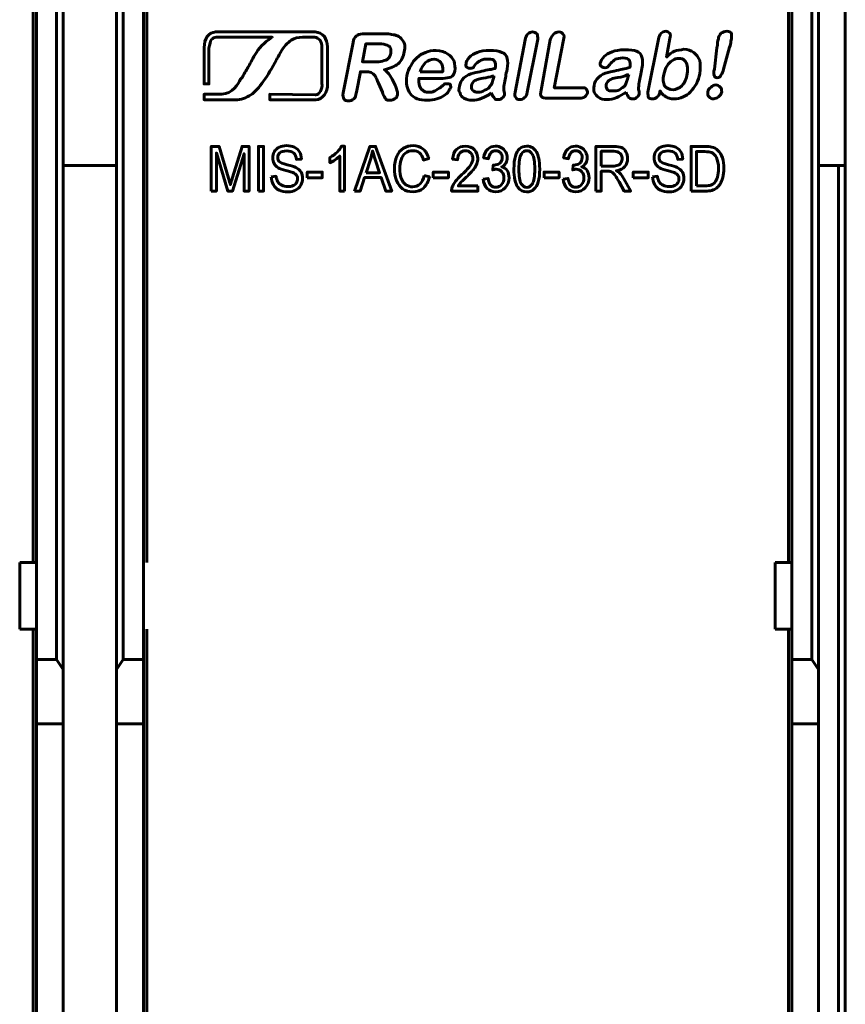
# Model space of a CAD drawing. Header units: millimetres. Extents: x -13 to 39, y -19 to 89.
# Tile 7 of 9: x 14 to 39, y 36 to 65. Entities that reach past the tile are written whole.
import ezdxf

# ---------------------------------------------------------------- set-up
doc = ezdxf.new("R2010")
doc.units = ezdxf.units.MM
doc.linetypes.add('K5LT_BASIC', pattern=[0])

msp = doc.modelspace()

# ---------------------------------------------------------------- linework, layer by layer
at = {"color": 150, "linetype": 'K5LT_BASIC', "lineweight": 60, "true_color": 0x0080ff}
for p, q in [((37.239, 49.238), (37.239, 71.638)), ((14.639, 49.238), (14.639, 67.263)), ((18.039, 49.238), (18.039, 67.263)), ((14.739, 49.238), (14.739, 66.558)), ((15.339, 66.558), (15.339, 46.338)), ((17.339, 46.338), (17.339, 66.558)), ((17.939, 66.558), (17.939, 49.238)), ((37.339, 49.238), (37.339, 66.558)), ((37.939, 66.558), (37.939, 46.338)), ((15.539, 66.302), (15.539, 46.03)), ((17.139, 46.03), (17.139, 66.302)), ((38.139, 46.03), (38.139, 66.302)), ((38.939, 61.118), (38.939, 66.238)), ((15.539, 61.118), (17.139, 61.118)), ((38.139, 61.118), (38.739, 61.118)), ((38.939, 61.118), (38.739, 61.118)), ((38.739, 61.118), (38.739, 8.557)), ((38.939, 61.118), (38.939, 8.557)), ((14.739, 49.238), (14.239, 49.238)), ((14.239, 47.238), (14.239, 49.238)), ((14.739, 49.238), (14.739, 47.238)), ((17.939, 49.238), (17.939, 47.238)), ((36.839, 47.238), (36.839, 49.238)), ((37.339, 49.238), (36.839, 49.238)), ((37.339, 47.238), (37.339, 49.238)), ((14.739, 47.238), (14.239, 47.238)), ((14.639, 22.438), (14.639, 47.238)), ((14.739, 46.338), (14.739, 47.238)), ((17.939, 47.238), (17.939, 46.338)), ((18.039, 22.438), (18.039, 47.238)), ((36.839, 47.238), (37.339, 47.238)), ((37.239, 22.438), (37.239, 47.238)), ((37.339, 46.338), (37.339, 47.238)), ((15.339, 46.338), (14.739, 46.338)), ((14.739, 46.338), (14.739, 44.413)), ((15.539, 46.03), (15.339, 46.338)), ((17.139, 46.03), (17.339, 46.338)), ((17.339, 46.338), (17.939, 46.338)), ((17.939, 46.338), (17.939, 44.413)), ((37.339, 46.338), (37.339, 44.413)), ((37.939, 46.338), (37.339, 46.338)), ((38.139, 46.03), (37.939, 46.338)), ((15.539, 44.413), (15.539, 46.03)), ((17.139, 44.413), (17.139, 46.03)), ((38.139, 44.413), (38.139, 46.03)), ((14.739, 44.413), (15.539, 44.413)), ((14.739, 44.413), (14.739, 25.262)), ((15.539, 25.262), (15.539, 44.413)), ((17.139, 25.262), (17.139, 44.413)), ((17.939, 44.413), (17.139, 44.413)), ((17.939, 44.413), (17.939, 25.262)), ((37.339, 44.413), (37.339, 25.262)), ((38.139, 44.413), (37.339, 44.413)), ((38.139, 25.262), (38.139, 44.413))]:
    msp.add_line(p, q, dxfattribs=at)
for points, knots in [([(33.69, 64.919), (33.69, 64.919), (33.59, 64.363), (33.59, 64.363), (33.67, 64.443), (33.75, 64.502), (33.829, 64.542), (33.908, 64.562), (34.009, 64.581), (34.107, 64.601), (34.227, 64.601), (34.326, 64.562), (34.405, 64.502), (34.485, 64.443), (34.545, 64.363), (34.584, 64.264), (34.604, 64.145), (34.604, 64.025), (34.584, 63.866), (34.564, 63.767), (34.525, 63.668), (34.485, 63.568), (34.426, 63.469), (34.366, 63.389), (34.306, 63.329), (34.247, 63.251), (34.167, 63.21), (34.087, 63.171), (33.988, 63.132), (33.908, 63.111), (33.809, 63.111), (33.769, 63.111), (33.709, 63.111), (33.67, 63.132), (33.61, 63.151), (33.571, 63.171), (33.551, 63.191), (33.512, 63.21), (33.491, 63.231), (33.471, 63.251), (33.452, 63.27), (33.432, 63.31), (33.392, 63.35), (33.392, 63.35), (33.392, 63.31), (33.392, 63.31), (33.372, 63.251), (33.352, 63.191), (33.313, 63.171), (33.273, 63.132), (33.214, 63.111), (33.173, 63.111), (33.114, 63.111), (33.074, 63.132), (33.054, 63.151), (33.035, 63.191), (33.035, 63.251), (33.035, 63.31), (33.035, 63.31), (33.352, 64.899), (33.352, 64.899), (33.352, 64.979), (33.392, 65.038), (33.432, 65.078), (33.471, 65.117), (33.512, 65.137), (33.571, 65.137), (33.61, 65.137), (33.65, 65.117), (33.69, 65.078), (33.709, 65.038), (33.709, 64.998), (33.69, 64.919)], [0, 0, 0, 0, 0.041667, 0.041667, 0.041667, 0.083333, 0.083333, 0.083333, 0.125, 0.125, 0.125, 0.166667, 0.166667, 0.166667, 0.208333, 0.208333, 0.208333, 0.25, 0.25, 0.25, 0.291667, 0.291667, 0.291667, 0.333333, 0.333333, 0.333333, 0.375, 0.375, 0.375, 0.416667, 0.416667, 0.416667, 0.458333, 0.458333, 0.458333, 0.5, 0.5, 0.5, 0.541667, 0.541667, 0.541667, 0.583333, 0.583333, 0.583333, 0.625, 0.625, 0.625, 0.666667, 0.666667, 0.666667, 0.708333, 0.708333, 0.708333, 0.75, 0.75, 0.75, 0.791667, 0.791667, 0.791667, 0.833333, 0.833333, 0.833333, 0.875, 0.875, 0.875, 0.916667, 0.916667, 0.916667, 0.958333, 0.958333, 0.958333, 1, 1, 1, 1]), ([(35.021, 64.005), (35.021, 64.005), (35.1, 64.64), (35.1, 64.64), (35.12, 64.76), (35.12, 64.86), (35.141, 64.899), (35.141, 64.979), (35.18, 65.038), (35.219, 65.078), (35.279, 65.117), (35.319, 65.137), (35.398, 65.137), (35.458, 65.137), (35.517, 65.117), (35.538, 65.058), (35.538, 65.018), (35.538, 64.938), (35.517, 64.839), (35.517, 64.78), (35.498, 64.72), (35.478, 64.661), (35.478, 64.661), (35.299, 64.005), (35.299, 64.005), (35.279, 63.925), (35.26, 63.866), (35.219, 63.826), (35.2, 63.767), (35.16, 63.747), (35.1, 63.747), (35.061, 63.747), (35.021, 63.767), (35.021, 63.806), (35.001, 63.847), (35.001, 63.925), (35.021, 64.005)], [0, 0, 0, 0, 0.083333, 0.083333, 0.083333, 0.166667, 0.166667, 0.166667, 0.25, 0.25, 0.25, 0.333333, 0.333333, 0.333333, 0.416667, 0.416667, 0.416667, 0.5, 0.5, 0.5, 0.583333, 0.583333, 0.583333, 0.666667, 0.666667, 0.666667, 0.75, 0.75, 0.75, 0.833333, 0.833333, 0.833333, 0.916667, 0.916667, 0.916667, 1, 1, 1, 1]), ([(21.792, 64.959), (21.039, 64.959), (20.12, 64.959), (20.12, 64.959), (20.066, 64.959), (20.011, 64.922), (19.975, 64.886), (19.939, 64.831), (19.921, 64.741), (19.902, 64.632), (19.902, 64.632), (19.902, 63.559), (19.902, 63.559), (19.757, 63.559), (19.757, 63.559), (19.757, 64.649), (19.757, 64.649), (19.757, 64.777), (19.793, 64.886), (19.848, 64.976), (19.902, 65.068), (19.994, 65.104), (20.103, 65.122), (20.103, 65.122), (20.12, 65.122), (20.12, 65.122), (22.755, 65.122), (22.755, 65.122), (23.082, 65.122), (23.082, 65.122), (23.191, 65.104), (23.282, 65.068), (23.354, 64.976), (23.409, 64.886), (23.446, 64.795), (23.446, 64.668), (23.446, 64.668), (23.446, 64.649), (23.446, 64.649), (23.446, 63.578), (23.446, 63.578), (23.463, 63.305), (23.3, 63.087), (23.1, 63.087), (23.1, 63.087), (23.082, 63.087), (23.082, 63.087), (21.719, 63.087), (21.719, 63.087), (21.719, 63.251), (21.719, 63.251), (23.082, 63.232), (23.082, 63.232), (23.1, 63.232), (23.1, 63.232), (23.209, 63.251), (23.3, 63.396), (23.282, 63.578), (23.282, 63.578), (23.282, 64.649), (23.282, 64.649), (23.282, 64.741), (23.264, 64.813), (23.228, 64.867), (23.173, 64.922), (23.119, 64.959), (23.064, 64.959), (23.064, 64.959), (23.082, 64.959), (23.082, 64.959), (22.755, 64.959), (22.755, 64.959), (22.735, 64.959), (22.7, 64.959)], [0.8299716, 0.8299716, 0.8299716, 0.8299716, 0.8518519, 0.8518519, 0.8518519, 0.8888889, 0.8888889, 0.8888889, 0.9259259, 0.9259259, 0.9259259, 0.962963, 0.962963, 1, 1, 1.037037, 1.037037, 1.037037, 1.0740741, 1.0740741, 1.0740741, 1.1111111, 1.1111111, 1.1111111, 1.1481481, 1.1481481, 1.1851852, 1.1851852, 1.2222222, 1.2222222, 1.2222222, 1.2592593, 1.2592593, 1.2592593, 1.2962963, 1.2962963, 1.2962963, 1.3333333, 1.3333333, 1.3703704, 1.3703704, 1.3703704, 1.4074074, 1.4074074, 1.4074074, 1.4444444, 1.4444444, 1.4814815, 1.4814815, 1.5185185, 1.5185185, 1.5555556, 1.5555556, 1.5925926, 1.5925926, 1.5925926, 1.6296296, 1.6296296, 1.6296296, 1.6666667, 1.6666667, 1.6666667, 1.7037037, 1.7037037, 1.7037037, 1.7407407, 1.7407407, 1.7407407, 1.7777778, 1.7777778, 1.8148148, 1.8148148, 1.817982, 1.817982, 1.817982, 1.817982]), ([(21.792, 64.959), (21.792, 64.959), (21.792, 64.959), (21.792, 64.959), (21.665, 64.886), (21.428, 64.686), (21.319, 64.504), (21.21, 64.322), (21.156, 64.213), (21.084, 64.087), (21.029, 63.995), (20.975, 63.905), (20.902, 63.76), (20.883, 63.741), (20.866, 63.723), (20.847, 63.705), (20.774, 63.559), (20.611, 63.269), (20.284, 63.251), (20.284, 63.251), (19.757, 63.251), (19.757, 63.251), (19.757, 63.087), (19.757, 63.087), (20.684, 63.087), (20.684, 63.087), (20.866, 63.087), (21.011, 63.142), (21.156, 63.232), (21.283, 63.324), (21.411, 63.469), (21.52, 63.632), (21.683, 63.85), (21.774, 64.014), (21.919, 64.286), (21.956, 64.341), (21.973, 64.395), (22.046, 64.504), (22.155, 64.686), (22.246, 64.795), (22.356, 64.867), (22.465, 64.94), (22.574, 64.959), (22.7, 64.959), (22.7, 64.959), (22.7, 64.959), (22.699, 64.959)], [0.9999909, 0.9999909, 0.9999909, 0.9999909, 1, 1, 1, 1.0666667, 1.0666667, 1.0666667, 1.1333333, 1.1333333, 1.1333333, 1.2, 1.2, 1.2, 1.2666667, 1.2666667, 1.2666667, 1.3333333, 1.3333333, 1.3333333, 1.4, 1.4, 1.4666667, 1.4666667, 1.5333333, 1.5333333, 1.5333333, 1.6, 1.6, 1.6, 1.6666667, 1.6666667, 1.6666667, 1.7333333, 1.7333333, 1.7333333, 1.8, 1.8, 1.8, 1.8666667, 1.8666667, 1.8666667, 1.9333333, 1.9333333, 1.9333333, 1.9344784, 1.9344784, 1.9344784, 1.9344784]), ([(24.572, 63.925), (24.572, 63.925), (24.433, 63.925), (24.433, 63.925), (24.314, 63.31), (24.314, 63.31), (24.293, 63.21), (24.274, 63.151), (24.234, 63.111), (24.174, 63.072), (24.135, 63.052), (24.016, 63.052), (23.956, 63.072), (23.936, 63.111), (23.917, 63.151), (23.896, 63.21), (23.917, 63.29), (23.917, 63.29), (24.215, 64.8), (24.215, 64.8), (24.234, 64.899), (24.254, 64.959), (24.314, 64.998), (24.353, 65.038), (24.413, 65.058), (24.492, 65.058), (24.492, 65.058), (25.148, 65.058), (25.148, 65.058), (25.247, 65.058), (25.306, 65.058), (25.366, 65.038), (25.446, 65.038), (25.485, 65.018), (25.545, 64.998), (25.604, 64.979), (25.645, 64.938), (25.684, 64.879), (25.725, 64.839), (25.744, 64.78), (25.764, 64.72), (25.764, 64.661), (25.764, 64.581), (25.744, 64.521), (25.725, 64.383), (25.664, 64.264), (25.565, 64.164), (25.466, 64.085), (25.327, 64.025), (25.148, 63.985), (25.207, 63.946), (25.267, 63.886), (25.327, 63.806), (25.366, 63.747), (25.406, 63.668), (25.446, 63.588), (25.485, 63.508), (25.505, 63.43), (25.526, 63.37), (25.545, 63.29), (25.545, 63.251), (25.545, 63.231), (25.526, 63.191), (25.526, 63.171), (25.505, 63.151), (25.485, 63.132), (25.446, 63.111), (25.425, 63.091), (25.386, 63.072), (25.347, 63.072), (25.306, 63.072), (25.267, 63.072), (25.228, 63.072), (25.207, 63.091), (25.187, 63.111), (25.168, 63.151), (25.148, 63.171), (25.128, 63.21), (25.108, 63.251), (25.088, 63.31), (25.088, 63.31), (24.969, 63.588), (24.969, 63.588), (24.93, 63.668), (24.909, 63.747), (24.87, 63.806), (24.83, 63.847), (24.79, 63.886), (24.751, 63.906), (24.71, 63.925), (24.651, 63.925), (24.572, 63.925)], [0, 0, 0, 0, 0.032258, 0.032258, 0.064516, 0.064516, 0.064516, 0.096774, 0.096774, 0.096774, 0.129032, 0.129032, 0.16129, 0.16129, 0.16129, 0.193548, 0.193548, 0.193548, 0.225806, 0.225806, 0.225806, 0.258065, 0.258065, 0.258065, 0.290323, 0.290323, 0.290323, 0.322581, 0.322581, 0.322581, 0.354839, 0.354839, 0.354839, 0.387097, 0.387097, 0.387097, 0.419355, 0.419355, 0.419355, 0.451613, 0.451613, 0.451613, 0.483871, 0.483871, 0.483871, 0.516129, 0.516129, 0.516129, 0.548387, 0.548387, 0.548387, 0.580645, 0.580645, 0.580645, 0.612903, 0.612903, 0.612903, 0.645161, 0.645161, 0.645161, 0.677419, 0.677419, 0.677419, 0.709677, 0.709677, 0.709677, 0.741935, 0.741935, 0.741935, 0.774194, 0.774194, 0.774194, 0.806452, 0.806452, 0.806452, 0.83871, 0.83871, 0.83871, 0.870968, 0.870968, 0.870968, 0.903226, 0.903226, 0.903226, 0.935484, 0.935484, 0.935484, 0.967742, 0.967742, 0.967742, 1, 1, 1, 1]), ([(29.062, 63.31), (29.062, 63.31), (29.359, 64.879), (29.359, 64.879), (29.38, 64.959), (29.399, 65.018), (29.439, 65.058), (29.479, 65.098), (29.538, 65.117), (29.578, 65.117), (29.637, 65.117), (29.678, 65.098), (29.717, 65.058), (29.737, 65.018), (29.737, 64.959), (29.737, 64.899), (29.737, 64.899), (29.419, 63.31), (29.419, 63.31), (29.419, 63.231), (29.38, 63.171), (29.339, 63.151), (29.3, 63.111), (29.261, 63.091), (29.141, 63.091), (29.101, 63.111), (29.082, 63.151), (29.041, 63.191), (29.041, 63.231), (29.062, 63.31)], [0, 0, 0, 0, 0.1, 0.1, 0.1, 0.2, 0.2, 0.2, 0.3, 0.3, 0.3, 0.4, 0.4, 0.4, 0.5, 0.5, 0.5, 0.6, 0.6, 0.6, 0.7, 0.7, 0.7, 0.8, 0.8, 0.9, 0.9, 0.9, 1, 1, 1, 1]), ([(30.512, 64.879), (30.512, 64.879), (30.233, 63.449), (30.233, 63.449), (31.048, 63.449), (31.048, 63.449), (31.108, 63.449), (31.167, 63.449), (31.188, 63.409), (31.207, 63.37), (31.227, 63.329), (31.227, 63.29), (31.207, 63.251), (31.188, 63.21), (31.147, 63.171), (31.108, 63.151), (31.048, 63.132), (30.989, 63.132), (30.989, 63.132), (30.035, 63.132), (30.035, 63.132), (29.935, 63.132), (29.876, 63.151), (29.856, 63.171), (29.816, 63.21), (29.816, 63.29), (29.836, 63.37), (29.836, 63.37), (30.114, 64.879), (30.114, 64.879), (30.134, 64.959), (30.173, 65.018), (30.214, 65.058), (30.253, 65.098), (30.313, 65.117), (30.432, 65.117), (30.471, 65.098), (30.492, 65.058), (30.531, 65.018), (30.531, 64.959), (30.512, 64.879)], [0, 0, 0, 0, 0.071429, 0.071429, 0.142857, 0.142857, 0.142857, 0.214286, 0.214286, 0.214286, 0.285714, 0.285714, 0.285714, 0.357143, 0.357143, 0.357143, 0.428571, 0.428571, 0.428571, 0.5, 0.5, 0.5, 0.571429, 0.571429, 0.571429, 0.642857, 0.642857, 0.642857, 0.714286, 0.714286, 0.714286, 0.785714, 0.785714, 0.785714, 0.857143, 0.857143, 0.928571, 0.928571, 0.928571, 1, 1, 1, 1]), ([(24.969, 64.76), (24.969, 64.76), (24.591, 64.76), (24.591, 64.76), (24.492, 64.223), (24.492, 64.223), (24.85, 64.223), (24.85, 64.223), (24.949, 64.223), (25.029, 64.223), (25.088, 64.244), (25.168, 64.264), (25.228, 64.283), (25.267, 64.323), (25.306, 64.363), (25.327, 64.422), (25.347, 64.482), (25.347, 64.542), (25.347, 64.601), (25.327, 64.64), (25.306, 64.681), (25.287, 64.7), (25.228, 64.72), (25.187, 64.741), (25.108, 64.76), (24.969, 64.76)], [0, 0, 0, 0, 0.111111, 0.111111, 0.222222, 0.222222, 0.333333, 0.333333, 0.333333, 0.444444, 0.444444, 0.444444, 0.555556, 0.555556, 0.555556, 0.666667, 0.666667, 0.666667, 0.777778, 0.777778, 0.777778, 0.888889, 0.888889, 0.888889, 1, 1, 1, 1]), ([(26.896, 63.728), (26.896, 63.728), (26.181, 63.728), (26.181, 63.728), (26.181, 63.648), (26.181, 63.568), (26.201, 63.508), (26.22, 63.449), (26.241, 63.389), (26.3, 63.37), (26.34, 63.329), (26.399, 63.31), (26.518, 63.31), (26.559, 63.31), (26.598, 63.329), (26.618, 63.329), (26.658, 63.35), (26.697, 63.37), (26.738, 63.409), (26.777, 63.43), (26.816, 63.449), (26.837, 63.469), (26.896, 63.508), (26.935, 63.549), (26.956, 63.568), (26.995, 63.568), (27.036, 63.568), (27.055, 63.568), (27.095, 63.568), (27.114, 63.549), (27.134, 63.529), (27.134, 63.489), (27.134, 63.449), (27.114, 63.43), (27.095, 63.389), (27.075, 63.35), (27.036, 63.29), (26.995, 63.251), (26.935, 63.21), (26.876, 63.171), (26.797, 63.132), (26.717, 63.111), (26.618, 63.091), (26.539, 63.072), (26.44, 63.072), (26.201, 63.072), (26.023, 63.132), (25.922, 63.27), (25.824, 63.409), (25.784, 63.588), (25.824, 63.806), (25.844, 63.925), (25.883, 64.025), (25.943, 64.104), (25.982, 64.204), (26.042, 64.283), (26.121, 64.342), (26.201, 64.422), (26.28, 64.462), (26.38, 64.502), (26.479, 64.542), (26.578, 64.562), (26.697, 64.562), (26.837, 64.562), (26.956, 64.521), (27.036, 64.462), (27.134, 64.402), (27.194, 64.323), (27.233, 64.244), (27.254, 64.145), (27.274, 64.045), (27.233, 63.847), (27.194, 63.787), (27.075, 63.747), (26.995, 63.728), (26.896, 63.728)], [0, 0, 0, 0, 0.038462, 0.038462, 0.038462, 0.076923, 0.076923, 0.076923, 0.115385, 0.115385, 0.115385, 0.153846, 0.153846, 0.192308, 0.192308, 0.192308, 0.230769, 0.230769, 0.230769, 0.269231, 0.269231, 0.269231, 0.307692, 0.307692, 0.307692, 0.346154, 0.346154, 0.346154, 0.384615, 0.384615, 0.384615, 0.423077, 0.423077, 0.423077, 0.461538, 0.461538, 0.461538, 0.5, 0.5, 0.5, 0.538462, 0.538462, 0.538462, 0.576923, 0.576923, 0.576923, 0.615385, 0.615385, 0.615385, 0.653846, 0.653846, 0.653846, 0.692308, 0.692308, 0.692308, 0.730769, 0.730769, 0.730769, 0.769231, 0.769231, 0.769231, 0.807692, 0.807692, 0.807692, 0.846154, 0.846154, 0.846154, 0.884615, 0.884615, 0.884615, 0.923077, 0.923077, 0.961538, 0.961538, 1, 1, 1, 1]), ([(28.346, 63.29), (28.246, 63.21), (28.147, 63.171), (28.068, 63.132), (27.969, 63.091), (27.87, 63.072), (27.77, 63.072), (27.691, 63.072), (27.611, 63.091), (27.531, 63.132), (27.472, 63.171), (27.432, 63.21), (27.412, 63.29), (27.373, 63.35), (27.373, 63.409), (27.393, 63.489), (27.412, 63.588), (27.453, 63.668), (27.531, 63.747), (27.611, 63.806), (27.71, 63.866), (27.81, 63.886), (27.85, 63.886), (27.909, 63.906), (28.008, 63.925), (28.088, 63.946), (28.168, 63.966), (28.246, 63.985), (28.306, 63.985), (28.386, 64.005), (28.466, 64.025), (28.485, 64.124), (28.485, 64.204), (28.445, 64.244), (28.425, 64.283), (28.366, 64.303), (28.246, 64.303), (28.168, 64.303), (28.088, 64.303), (28.028, 64.264), (27.989, 64.244), (27.929, 64.204), (27.889, 64.164), (27.85, 64.104), (27.81, 64.065), (27.81, 64.045), (27.79, 64.045), (27.751, 64.025), (27.71, 64.025), (27.671, 64.025), (27.631, 64.045), (27.611, 64.065), (27.591, 64.085), (27.572, 64.124), (27.591, 64.164), (27.591, 64.223), (27.631, 64.283), (27.691, 64.363), (27.751, 64.422), (27.829, 64.462), (27.929, 64.502), (28.028, 64.542), (28.147, 64.562), (28.306, 64.562), (28.466, 64.562), (28.585, 64.542), (28.665, 64.502), (28.743, 64.482), (28.803, 64.422), (28.823, 64.323), (28.843, 64.244), (28.843, 64.145), (28.823, 64.005), (28.803, 63.925), (28.784, 63.847), (28.784, 63.787), (28.764, 63.728), (28.764, 63.668), (28.743, 63.588), (28.724, 63.529), (28.724, 63.449), (28.724, 63.37), (28.743, 63.31), (28.743, 63.251), (28.743, 63.231), (28.724, 63.191), (28.704, 63.151), (28.665, 63.132), (28.624, 63.091), (28.585, 63.091), (28.544, 63.091), (28.505, 63.091), (28.466, 63.091), (28.445, 63.132), (28.406, 63.171), (28.386, 63.21), (28.346, 63.29)], [0, 0, 0, 0, 0.03125, 0.03125, 0.03125, 0.0625, 0.0625, 0.0625, 0.09375, 0.09375, 0.09375, 0.125, 0.125, 0.125, 0.15625, 0.15625, 0.15625, 0.1875, 0.1875, 0.1875, 0.21875, 0.21875, 0.21875, 0.25, 0.25, 0.25, 0.28125, 0.28125, 0.28125, 0.3125, 0.3125, 0.3125, 0.34375, 0.34375, 0.34375, 0.375, 0.375, 0.375, 0.40625, 0.40625, 0.40625, 0.4375, 0.4375, 0.4375, 0.46875, 0.46875, 0.46875, 0.5, 0.5, 0.5, 0.53125, 0.53125, 0.53125, 0.5625, 0.5625, 0.5625, 0.59375, 0.59375, 0.59375, 0.625, 0.625, 0.625, 0.65625, 0.65625, 0.65625, 0.6875, 0.6875, 0.6875, 0.71875, 0.71875, 0.71875, 0.75, 0.75, 0.75, 0.78125, 0.78125, 0.78125, 0.8125, 0.8125, 0.8125, 0.84375, 0.84375, 0.84375, 0.875, 0.875, 0.875, 0.90625, 0.90625, 0.90625, 0.9375, 0.9375, 0.9375, 0.96875, 0.96875, 0.96875, 1, 1, 1, 1]), ([(32.379, 63.31), (32.279, 63.251), (32.18, 63.191), (32.101, 63.151), (32.002, 63.111), (31.903, 63.091), (31.803, 63.091), (31.704, 63.091), (31.624, 63.111), (31.564, 63.151), (31.505, 63.191), (31.465, 63.251), (31.426, 63.31), (31.406, 63.37), (31.406, 63.43), (31.426, 63.508), (31.426, 63.608), (31.486, 63.687), (31.564, 63.767), (31.644, 63.826), (31.724, 63.886), (31.843, 63.906), (31.882, 63.906), (31.942, 63.925), (32.022, 63.946), (32.121, 63.966), (32.201, 63.985), (32.279, 64.005), (32.339, 64.005), (32.419, 64.025), (32.499, 64.065), (32.518, 64.145), (32.499, 64.223), (32.478, 64.264), (32.458, 64.303), (32.398, 64.342), (32.279, 64.342), (32.18, 64.323), (32.121, 64.323), (32.061, 64.303), (32.022, 64.264), (31.962, 64.223), (31.922, 64.184), (31.882, 64.124), (31.843, 64.085), (31.823, 64.065), (31.823, 64.065), (31.784, 64.045), (31.743, 64.045), (31.704, 64.045), (31.664, 64.065), (31.644, 64.085), (31.605, 64.104), (31.605, 64.145), (31.605, 64.184), (31.624, 64.244), (31.664, 64.323), (31.724, 64.383), (31.784, 64.443), (31.862, 64.482), (31.962, 64.521), (32.061, 64.562), (32.18, 64.581), (32.339, 64.581), (32.499, 64.581), (32.618, 64.562), (32.696, 64.542), (32.776, 64.502), (32.836, 64.443), (32.856, 64.363), (32.875, 64.264), (32.875, 64.164), (32.856, 64.025), (32.836, 63.946), (32.816, 63.866), (32.816, 63.806), (32.797, 63.747), (32.776, 63.687), (32.776, 63.608), (32.756, 63.549), (32.756, 63.469), (32.756, 63.389), (32.776, 63.329), (32.776, 63.27), (32.776, 63.251), (32.756, 63.21), (32.737, 63.191), (32.696, 63.151), (32.657, 63.111), (32.618, 63.111), (32.558, 63.111), (32.538, 63.111), (32.499, 63.132), (32.458, 63.151), (32.439, 63.191), (32.398, 63.251), (32.379, 63.31)], [0, 0, 0, 0, 0.03125, 0.03125, 0.03125, 0.0625, 0.0625, 0.0625, 0.09375, 0.09375, 0.09375, 0.125, 0.125, 0.125, 0.15625, 0.15625, 0.15625, 0.1875, 0.1875, 0.1875, 0.21875, 0.21875, 0.21875, 0.25, 0.25, 0.25, 0.28125, 0.28125, 0.28125, 0.3125, 0.3125, 0.3125, 0.34375, 0.34375, 0.34375, 0.375, 0.375, 0.375, 0.40625, 0.40625, 0.40625, 0.4375, 0.4375, 0.4375, 0.46875, 0.46875, 0.46875, 0.5, 0.5, 0.5, 0.53125, 0.53125, 0.53125, 0.5625, 0.5625, 0.5625, 0.59375, 0.59375, 0.59375, 0.625, 0.625, 0.625, 0.65625, 0.65625, 0.65625, 0.6875, 0.6875, 0.6875, 0.71875, 0.71875, 0.71875, 0.75, 0.75, 0.75, 0.78125, 0.78125, 0.78125, 0.8125, 0.8125, 0.8125, 0.84375, 0.84375, 0.84375, 0.875, 0.875, 0.875, 0.90625, 0.90625, 0.90625, 0.9375, 0.9375, 0.9375, 0.96875, 0.96875, 0.96875, 1, 1, 1, 1]), ([(26.22, 63.925), (26.22, 63.925), (26.896, 63.925), (26.896, 63.925), (26.896, 64.065), (26.896, 64.145), (26.837, 64.204), (26.797, 64.264), (26.717, 64.303), (26.637, 64.303), (26.539, 64.303), (26.459, 64.264), (26.38, 64.204), (26.32, 64.145), (26.261, 64.045), (26.22, 63.925)], [0, 0, 0, 0, 0.2, 0.2, 0.2, 0.4, 0.4, 0.4, 0.6, 0.6, 0.6, 0.8, 0.8, 0.8, 1, 1, 1, 1]), ([(33.512, 63.847), (33.471, 63.707), (33.491, 63.588), (33.531, 63.508), (33.59, 63.43), (33.67, 63.389), (33.789, 63.389), (33.869, 63.389), (33.968, 63.43), (34.048, 63.508), (34.128, 63.588), (34.187, 63.707), (34.206, 63.866), (34.227, 63.946), (34.227, 64.045), (34.206, 64.104), (34.206, 64.184), (34.167, 64.223), (34.128, 64.264), (34.087, 64.303), (34.028, 64.323), (33.968, 64.323), (33.888, 64.323), (33.829, 64.303), (33.769, 64.264), (33.69, 64.223), (33.65, 64.164), (33.61, 64.104), (33.551, 64.025), (33.531, 63.946), (33.512, 63.847)], [0, 0, 0, 0, 0.1, 0.1, 0.1, 0.2, 0.2, 0.2, 0.3, 0.3, 0.3, 0.4, 0.4, 0.4, 0.5, 0.5, 0.5, 0.6, 0.6, 0.6, 0.7, 0.7, 0.7, 0.8, 0.8, 0.8, 0.9, 0.9, 0.9, 1, 1, 1, 1]), ([(28.425, 63.806), (28.366, 63.787), (28.287, 63.767), (28.187, 63.747), (28.068, 63.728), (28.008, 63.707), (27.969, 63.707), (27.909, 63.687), (27.87, 63.668), (27.829, 63.648), (27.79, 63.608), (27.77, 63.568), (27.751, 63.508), (27.751, 63.469), (27.751, 63.409), (27.79, 63.37), (27.829, 63.329), (27.889, 63.31), (27.948, 63.31), (28.028, 63.31), (28.088, 63.329), (28.147, 63.37), (28.227, 63.389), (28.287, 63.449), (28.306, 63.489), (28.366, 63.549), (28.386, 63.627), (28.425, 63.767), (28.425, 63.767), (28.425, 63.806), (28.425, 63.806)], [0, 0, 0, 0, 0.1, 0.1, 0.1, 0.2, 0.2, 0.2, 0.3, 0.3, 0.3, 0.4, 0.4, 0.4, 0.5, 0.5, 0.5, 0.6, 0.6, 0.6, 0.7, 0.7, 0.7, 0.8, 0.8, 0.8, 0.9, 0.9, 0.9, 1, 1, 1, 1]), ([(32.458, 63.847), (32.398, 63.826), (32.32, 63.787), (32.22, 63.767), (32.101, 63.747), (32.022, 63.728), (31.981, 63.728), (31.942, 63.707), (31.903, 63.687), (31.862, 63.668), (31.823, 63.627), (31.803, 63.588), (31.784, 63.529), (31.784, 63.489), (31.784, 63.43), (31.823, 63.389), (31.862, 63.35), (31.903, 63.35), (31.981, 63.35), (32.041, 63.35), (32.121, 63.35), (32.18, 63.389), (32.26, 63.43), (32.3, 63.469), (32.339, 63.508), (32.379, 63.568), (32.419, 63.668), (32.439, 63.787), (32.439, 63.787), (32.458, 63.847), (32.458, 63.847)], [0, 0, 0, 0, 0.1, 0.1, 0.1, 0.2, 0.2, 0.2, 0.3, 0.3, 0.3, 0.4, 0.4, 0.4, 0.5, 0.5, 0.5, 0.6, 0.6, 0.6, 0.7, 0.7, 0.7, 0.8, 0.8, 0.8, 0.9, 0.9, 0.9, 1, 1, 1, 1]), ([(35.001, 63.111), (34.942, 63.111), (34.902, 63.132), (34.862, 63.171), (34.822, 63.21), (34.822, 63.251), (34.822, 63.329), (34.843, 63.37), (34.862, 63.43), (34.921, 63.469), (34.962, 63.508), (35.001, 63.529), (35.12, 63.529), (35.16, 63.508), (35.2, 63.469), (35.24, 63.43), (35.24, 63.37), (35.24, 63.329), (35.219, 63.251), (35.2, 63.21), (35.141, 63.171), (35.1, 63.132), (35.041, 63.132), (35.001, 63.111)], [0, 0, 0, 0, 0.125, 0.125, 0.125, 0.25, 0.25, 0.25, 0.375, 0.375, 0.375, 0.5, 0.5, 0.625, 0.625, 0.625, 0.75, 0.75, 0.75, 0.875, 0.875, 0.875, 1, 1, 1, 1]), ([(19.971, 60.353), (19.971, 60.353), (19.971, 61.692), (19.971, 61.692), (20.206, 61.692), (20.206, 61.692), (20.486, 60.744), (20.486, 60.744), (20.512, 60.656), (20.531, 60.59), (20.543, 60.546), (20.556, 60.595), (20.578, 60.667), (20.606, 60.761), (20.606, 60.761), (20.892, 61.692), (20.892, 61.692), (21.102, 61.692), (21.102, 61.692), (21.102, 60.353), (21.102, 60.353), (20.951, 60.353), (20.951, 60.353), (20.951, 61.473), (20.951, 61.473), (20.605, 60.353), (20.605, 60.353), (20.464, 60.353), (20.464, 60.353), (20.122, 61.494), (20.122, 61.494), (20.122, 60.353), (20.122, 60.353), (19.971, 60.353), (19.971, 60.353)], [0, 0, 0, 0, 0.066667, 0.066667, 0.133333, 0.133333, 0.2, 0.2, 0.2, 0.266667, 0.266667, 0.266667, 0.333333, 0.333333, 0.333333, 0.4, 0.4, 0.466667, 0.466667, 0.533333, 0.533333, 0.6, 0.6, 0.666667, 0.666667, 0.733333, 0.733333, 0.8, 0.8, 0.866667, 0.866667, 0.933333, 0.933333, 1, 1, 1, 1]), ([(21.38, 60.353), (21.38, 60.353), (21.38, 61.692), (21.38, 61.692), (21.537, 61.692), (21.537, 61.692), (21.537, 60.353), (21.537, 60.353), (21.38, 60.353), (21.38, 60.353)], [0, 0, 0, 0, 0.25, 0.25, 0.5, 0.5, 0.75, 0.75, 1, 1, 1, 1]), ([(21.762, 60.783), (21.762, 60.783), (21.909, 60.798), (21.909, 60.798), (21.916, 60.731), (21.933, 60.676), (21.958, 60.633), (21.984, 60.59), (22.024, 60.555), (22.077, 60.528), (22.131, 60.501), (22.192, 60.488), (22.259, 60.488), (22.319, 60.488), (22.372, 60.498), (22.418, 60.518), (22.463, 60.538), (22.497, 60.566), (22.52, 60.601), (22.542, 60.637), (22.553, 60.675), (22.553, 60.716), (22.553, 60.758), (22.543, 60.794), (22.521, 60.826), (22.5, 60.857), (22.464, 60.883), (22.414, 60.905), (22.383, 60.918), (22.312, 60.94), (22.094, 60.999), (22.018, 61.027), (21.975, 61.053), (21.918, 61.087), (21.876, 61.129), (21.848, 61.178), (21.821, 61.228), (21.807, 61.284), (21.807, 61.345), (21.807, 61.413), (21.824, 61.476), (21.858, 61.535), (21.892, 61.594), (21.941, 61.638), (22.007, 61.669), (22.072, 61.699), (22.144, 61.714), (22.224, 61.714), (22.312, 61.714), (22.389, 61.699), (22.456, 61.667), (22.523, 61.635), (22.575, 61.588), (22.611, 61.525), (22.647, 61.463), (22.667, 61.393), (22.669, 61.314), (22.669, 61.314), (22.519, 61.301), (22.519, 61.301), (22.511, 61.386), (22.483, 61.45), (22.437, 61.493), (22.39, 61.536), (22.321, 61.557), (22.23, 61.557), (22.135, 61.557), (22.066, 61.538), (22.023, 61.499), (21.979, 61.459), (21.957, 61.412), (21.957, 61.356), (21.957, 61.308), (21.973, 61.269), (22.004, 61.238), (22.034, 61.207), (22.113, 61.175), (22.24, 61.142), (22.367, 61.11), (22.455, 61.081), (22.502, 61.057), (22.571, 61.021), (22.622, 60.976), (22.655, 60.921), (22.688, 60.866), (22.704, 60.803), (22.704, 60.731), (22.704, 60.66), (22.686, 60.593), (22.65, 60.53), (22.614, 60.467), (22.562, 60.418), (22.427, 60.348), (22.351, 60.331), (22.266, 60.331), (22.159, 60.331), (22.07, 60.349), (21.997, 60.384), (21.925, 60.419), (21.868, 60.472), (21.827, 60.543), (21.786, 60.614), (21.764, 60.694), (21.762, 60.783)], [0, 0, 0, 0, 0.028571, 0.028571, 0.028571, 0.057143, 0.057143, 0.057143, 0.085714, 0.085714, 0.085714, 0.114286, 0.114286, 0.114286, 0.142857, 0.142857, 0.142857, 0.171429, 0.171429, 0.171429, 0.2, 0.2, 0.2, 0.228571, 0.228571, 0.228571, 0.257143, 0.257143, 0.257143, 0.285714, 0.285714, 0.314286, 0.314286, 0.314286, 0.342857, 0.342857, 0.342857, 0.371429, 0.371429, 0.371429, 0.4, 0.4, 0.4, 0.428571, 0.428571, 0.428571, 0.457143, 0.457143, 0.457143, 0.485714, 0.485714, 0.485714, 0.514286, 0.514286, 0.514286, 0.542857, 0.542857, 0.542857, 0.571429, 0.571429, 0.571429, 0.6, 0.6, 0.6, 0.628571, 0.628571, 0.628571, 0.657143, 0.657143, 0.657143, 0.685714, 0.685714, 0.685714, 0.714286, 0.714286, 0.714286, 0.742857, 0.742857, 0.742857, 0.771429, 0.771429, 0.771429, 0.8, 0.8, 0.8, 0.828571, 0.828571, 0.828571, 0.857143, 0.857143, 0.857143, 0.885714, 0.885714, 0.914286, 0.914286, 0.914286, 0.942857, 0.942857, 0.942857, 0.971429, 0.971429, 0.971429, 1, 1, 1, 1]), ([(23.957, 60.353), (23.957, 60.353), (23.812, 60.353), (23.812, 60.353), (23.812, 61.401), (23.812, 61.401), (23.777, 61.363), (23.731, 61.325), (23.674, 61.288), (23.617, 61.25), (23.566, 61.222), (23.52, 61.203), (23.52, 61.203), (23.52, 61.362), (23.52, 61.362), (23.602, 61.405), (23.673, 61.457), (23.734, 61.519), (23.795, 61.58), (23.838, 61.64), (23.864, 61.698), (23.864, 61.698), (23.957, 61.698), (23.957, 61.698), (23.957, 60.353), (23.957, 60.353)], [0, 0, 0, 0, 0.111111, 0.111111, 0.222222, 0.222222, 0.222222, 0.333333, 0.333333, 0.333333, 0.444444, 0.444444, 0.444444, 0.555556, 0.555556, 0.555556, 0.666667, 0.666667, 0.666667, 0.777778, 0.777778, 0.777778, 0.888889, 0.888889, 1, 1, 1, 1]), ([(24.26, 60.353), (24.26, 60.353), (24.715, 61.692), (24.715, 61.692), (24.887, 61.692), (24.887, 61.692), (25.37, 60.353), (25.37, 60.353), (25.191, 60.353), (25.191, 60.353), (25.054, 60.759), (25.054, 60.759), (24.555, 60.759), (24.555, 60.759), (24.426, 60.353), (24.426, 60.353), (24.26, 60.353), (24.26, 60.353)], [0, 0, 0, 0, 0.125, 0.125, 0.25, 0.25, 0.375, 0.375, 0.5, 0.5, 0.625, 0.625, 0.75, 0.75, 0.875, 0.875, 1, 1, 1, 1]), ([(26.338, 60.823), (26.338, 60.823), (26.496, 60.778), (26.496, 60.778), (26.463, 60.633), (26.404, 60.522), (26.319, 60.446), (26.233, 60.369), (26.129, 60.331), (26.006, 60.331), (25.878, 60.331), (25.774, 60.36), (25.694, 60.419), (25.614, 60.478), (25.554, 60.563), (25.512, 60.674), (25.47, 60.786), (25.449, 60.905), (25.449, 61.033), (25.449, 61.172), (25.473, 61.293), (25.52, 61.397), (25.567, 61.501), (25.634, 61.58), (25.808, 61.688), (25.904, 61.714), (26.008, 61.714), (26.127, 61.714), (26.226, 61.681), (26.307, 61.612), (26.388, 61.544), (26.444, 61.448), (26.476, 61.325), (26.476, 61.325), (26.322, 61.284), (26.322, 61.284), (26.295, 61.381), (26.255, 61.452), (26.202, 61.496), (26.15, 61.541), (26.085, 61.563), (26.005, 61.563), (25.915, 61.563), (25.838, 61.538), (25.777, 61.489), (25.716, 61.44), (25.673, 61.374), (25.649, 61.291), (25.624, 61.207), (25.612, 61.122), (25.612, 61.034), (25.612, 60.92), (25.626, 60.82), (25.655, 60.736), (25.685, 60.651), (25.73, 60.587), (25.792, 60.545), (25.854, 60.503), (25.921, 60.482), (25.993, 60.482), (26.08, 60.482), (26.154, 60.511), (26.215, 60.568), (26.276, 60.625), (26.317, 60.71), (26.338, 60.823)], [0, 0, 0, 0, 0.045455, 0.045455, 0.045455, 0.090909, 0.090909, 0.090909, 0.136364, 0.136364, 0.136364, 0.181818, 0.181818, 0.181818, 0.227273, 0.227273, 0.227273, 0.272727, 0.272727, 0.272727, 0.318182, 0.318182, 0.318182, 0.363636, 0.363636, 0.409091, 0.409091, 0.409091, 0.454545, 0.454545, 0.454545, 0.5, 0.5, 0.5, 0.545455, 0.545455, 0.545455, 0.590909, 0.590909, 0.590909, 0.636364, 0.636364, 0.636364, 0.681818, 0.681818, 0.681818, 0.727273, 0.727273, 0.727273, 0.772727, 0.772727, 0.772727, 0.818182, 0.818182, 0.818182, 0.863636, 0.863636, 0.863636, 0.909091, 0.909091, 0.909091, 0.954545, 0.954545, 0.954545, 1, 1, 1, 1]), ([(27.946, 60.51), (27.946, 60.51), (27.946, 60.353), (27.946, 60.353), (27.161, 60.353), (27.161, 60.353), (27.16, 60.393), (27.166, 60.431), (27.179, 60.468), (27.199, 60.528), (27.231, 60.587), (27.275, 60.646), (27.32, 60.704), (27.383, 60.771), (27.466, 60.848), (27.594, 60.967), (27.681, 61.061), (27.727, 61.131), (27.773, 61.201), (27.796, 61.267), (27.796, 61.329), (27.796, 61.394), (27.775, 61.449), (27.733, 61.494), (27.692, 61.539), (27.638, 61.561), (27.571, 61.561), (27.501, 61.561), (27.445, 61.537), (27.403, 61.49), (27.36, 61.443), (27.339, 61.378), (27.339, 61.294), (27.339, 61.294), (27.19, 61.311), (27.19, 61.311), (27.2, 61.437), (27.238, 61.533), (27.305, 61.599), (27.372, 61.665), (27.462, 61.698), (27.575, 61.698), (27.688, 61.698), (27.779, 61.662), (27.845, 61.591), (27.911, 61.519), (27.945, 61.431), (27.945, 61.326), (27.945, 61.272), (27.935, 61.219), (27.915, 61.168), (27.896, 61.116), (27.864, 61.061), (27.819, 61.004), (27.773, 60.947), (27.699, 60.868), (27.594, 60.768), (27.507, 60.685), (27.451, 60.629), (27.426, 60.6), (27.401, 60.57), (27.38, 60.54), (27.364, 60.51), (27.364, 60.51), (27.946, 60.51), (27.946, 60.51)], [0, 0, 0, 0, 0.045455, 0.045455, 0.090909, 0.090909, 0.090909, 0.136364, 0.136364, 0.136364, 0.181818, 0.181818, 0.181818, 0.227273, 0.227273, 0.227273, 0.272727, 0.272727, 0.272727, 0.318182, 0.318182, 0.318182, 0.363636, 0.363636, 0.363636, 0.409091, 0.409091, 0.409091, 0.454545, 0.454545, 0.454545, 0.5, 0.5, 0.5, 0.545455, 0.545455, 0.545455, 0.590909, 0.590909, 0.590909, 0.636364, 0.636364, 0.636364, 0.681818, 0.681818, 0.681818, 0.727273, 0.727273, 0.727273, 0.772727, 0.772727, 0.772727, 0.818182, 0.818182, 0.818182, 0.863636, 0.863636, 0.863636, 0.909091, 0.909091, 0.909091, 0.954545, 0.954545, 0.954545, 1, 1, 1, 1]), ([(28.104, 60.709), (28.104, 60.709), (28.25, 60.731), (28.25, 60.731), (28.266, 60.638), (28.294, 60.57), (28.334, 60.529), (28.374, 60.488), (28.424, 60.467), (28.482, 60.467), (28.551, 60.467), (28.609, 60.494), (28.656, 60.548), (28.703, 60.601), (28.726, 60.668), (28.726, 60.747), (28.726, 60.822), (28.704, 60.885), (28.661, 60.934), (28.617, 60.983), (28.562, 61.007), (28.494, 61.007), (28.466, 61.007), (28.432, 61.001), (28.391, 60.989), (28.391, 60.989), (28.407, 61.133), (28.407, 61.133), (28.417, 61.132), (28.425, 61.131), (28.431, 61.131), (28.493, 61.131), (28.549, 61.15), (28.599, 61.186), (28.648, 61.222), (28.673, 61.279), (28.673, 61.354), (28.673, 61.414), (28.655, 61.464), (28.619, 61.504), (28.583, 61.543), (28.536, 61.563), (28.479, 61.563), (28.422, 61.563), (28.375, 61.543), (28.337, 61.502), (28.299, 61.462), (28.275, 61.401), (28.264, 61.32), (28.264, 61.32), (28.119, 61.35), (28.119, 61.35), (28.137, 61.46), (28.177, 61.546), (28.24, 61.607), (28.303, 61.667), (28.382, 61.698), (28.475, 61.698), (28.54, 61.698), (28.6, 61.682), (28.654, 61.651), (28.709, 61.619), (28.75, 61.577), (28.779, 61.523), (28.808, 61.469), (28.822, 61.411), (28.822, 61.351), (28.822, 61.293), (28.809, 61.241), (28.781, 61.193), (28.754, 61.146), (28.713, 61.108), (28.659, 61.08), (28.729, 61.062), (28.783, 61.024), (28.822, 60.966), (28.861, 60.909), (28.88, 60.837), (28.88, 60.75), (28.88, 60.633), (28.842, 60.534), (28.767, 60.453), (28.692, 60.371), (28.596, 60.331), (28.481, 60.331), (28.377, 60.331), (28.29, 60.366), (28.222, 60.436), (28.153, 60.506), (28.113, 60.597), (28.104, 60.709)], [0, 0, 0, 0, 0.033333, 0.033333, 0.033333, 0.066667, 0.066667, 0.066667, 0.1, 0.1, 0.1, 0.133333, 0.133333, 0.133333, 0.166667, 0.166667, 0.166667, 0.2, 0.2, 0.2, 0.233333, 0.233333, 0.233333, 0.266667, 0.266667, 0.266667, 0.3, 0.3, 0.3, 0.333333, 0.333333, 0.333333, 0.366667, 0.366667, 0.366667, 0.4, 0.4, 0.4, 0.433333, 0.433333, 0.433333, 0.466667, 0.466667, 0.466667, 0.5, 0.5, 0.5, 0.533333, 0.533333, 0.533333, 0.566667, 0.566667, 0.566667, 0.6, 0.6, 0.6, 0.633333, 0.633333, 0.633333, 0.666667, 0.666667, 0.666667, 0.7, 0.7, 0.7, 0.733333, 0.733333, 0.733333, 0.766667, 0.766667, 0.766667, 0.8, 0.8, 0.8, 0.833333, 0.833333, 0.833333, 0.866667, 0.866667, 0.866667, 0.9, 0.9, 0.9, 0.933333, 0.933333, 0.933333, 0.966667, 0.966667, 0.966667, 1, 1, 1, 1]), ([(29.025, 61.014), (29.025, 61.172), (29.039, 61.3), (29.068, 61.396), (29.097, 61.493), (29.139, 61.568), (29.196, 61.62), (29.253, 61.672), (29.324, 61.698), (29.41, 61.698), (29.474, 61.698), (29.53, 61.683), (29.578, 61.654), (29.626, 61.625), (29.666, 61.584), (29.696, 61.529), (29.727, 61.475), (29.752, 61.408), (29.769, 61.33), (29.787, 61.252), (29.796, 61.146), (29.796, 61.014), (29.796, 60.857), (29.782, 60.73), (29.753, 60.633), (29.725, 60.536), (29.682, 60.462), (29.625, 60.409), (29.569, 60.357), (29.497, 60.331), (29.41, 60.331), (29.296, 60.331), (29.207, 60.377), (29.142, 60.469), (29.064, 60.581), (29.025, 60.763), (29.025, 61.014)], [0, 0, 0, 0, 0.083333, 0.083333, 0.083333, 0.166667, 0.166667, 0.166667, 0.25, 0.25, 0.25, 0.333333, 0.333333, 0.333333, 0.416667, 0.416667, 0.416667, 0.5, 0.5, 0.5, 0.583333, 0.583333, 0.583333, 0.666667, 0.666667, 0.666667, 0.75, 0.75, 0.75, 0.833333, 0.833333, 0.833333, 0.916667, 0.916667, 0.916667, 1, 1, 1, 1]), ([(30.497, 60.709), (30.497, 60.709), (30.642, 60.731), (30.642, 60.731), (30.659, 60.638), (30.687, 60.57), (30.727, 60.529), (30.767, 60.488), (30.816, 60.467), (30.875, 60.467), (30.944, 60.467), (31.002, 60.494), (31.049, 60.548), (31.096, 60.601), (31.119, 60.668), (31.119, 60.747), (31.119, 60.822), (31.097, 60.885), (31.054, 60.934), (31.01, 60.983), (30.954, 61.007), (30.887, 61.007), (30.859, 61.007), (30.825, 61.001), (30.784, 60.989), (30.784, 60.989), (30.8, 61.133), (30.8, 61.133), (30.81, 61.132), (30.818, 61.131), (30.824, 61.131), (30.886, 61.131), (30.942, 61.15), (30.992, 61.186), (31.041, 61.222), (31.066, 61.279), (31.066, 61.354), (31.066, 61.414), (31.048, 61.464), (30.976, 61.543), (30.929, 61.563), (30.872, 61.563), (30.815, 61.563), (30.768, 61.543), (30.73, 61.502), (30.692, 61.462), (30.668, 61.401), (30.657, 61.32), (30.657, 61.32), (30.512, 61.35), (30.512, 61.35), (30.53, 61.46), (30.57, 61.546), (30.633, 61.607), (30.696, 61.667), (30.775, 61.698), (30.868, 61.698), (30.933, 61.698), (30.993, 61.682), (31.047, 61.651), (31.102, 61.619), (31.143, 61.577), (31.172, 61.523), (31.201, 61.469), (31.215, 61.411), (31.215, 61.351), (31.215, 61.293), (31.201, 61.241), (31.174, 61.193), (31.147, 61.146), (31.106, 61.108), (31.052, 61.08), (31.122, 61.062), (31.176, 61.024), (31.215, 60.966), (31.254, 60.909), (31.273, 60.837), (31.273, 60.75), (31.273, 60.633), (31.235, 60.534), (31.16, 60.453), (31.084, 60.371), (30.989, 60.331), (30.874, 60.331), (30.77, 60.331), (30.683, 60.366), (30.615, 60.436), (30.546, 60.506), (30.506, 60.597), (30.497, 60.709)], [0, 0, 0, 0, 0.033333, 0.033333, 0.033333, 0.066667, 0.066667, 0.066667, 0.1, 0.1, 0.1, 0.133333, 0.133333, 0.133333, 0.166667, 0.166667, 0.166667, 0.2, 0.2, 0.2, 0.233333, 0.233333, 0.233333, 0.266667, 0.266667, 0.266667, 0.3, 0.3, 0.3, 0.333333, 0.333333, 0.333333, 0.366667, 0.366667, 0.366667, 0.4, 0.4, 0.4, 0.433333, 0.433333, 0.466667, 0.466667, 0.466667, 0.5, 0.5, 0.5, 0.533333, 0.533333, 0.533333, 0.566667, 0.566667, 0.566667, 0.6, 0.6, 0.6, 0.633333, 0.633333, 0.633333, 0.666667, 0.666667, 0.666667, 0.7, 0.7, 0.7, 0.733333, 0.733333, 0.733333, 0.766667, 0.766667, 0.766667, 0.8, 0.8, 0.8, 0.833333, 0.833333, 0.833333, 0.866667, 0.866667, 0.866667, 0.9, 0.9, 0.9, 0.933333, 0.933333, 0.933333, 0.966667, 0.966667, 0.966667, 1, 1, 1, 1]), ([(31.479, 60.353), (31.479, 60.353), (31.479, 61.692), (31.479, 61.692), (32.004, 61.692), (32.004, 61.692), (32.11, 61.692), (32.19, 61.68), (32.3, 61.632), (32.344, 61.59), (32.377, 61.529), (32.409, 61.468), (32.426, 61.401), (32.426, 61.327), (32.426, 61.232), (32.398, 61.152), (32.344, 61.087), (32.29, 61.022), (32.206, 60.981), (32.092, 60.963), (32.134, 60.94), (32.165, 60.918), (32.187, 60.896), (32.233, 60.849), (32.276, 60.789), (32.316, 60.718), (32.316, 60.718), (32.521, 60.353), (32.521, 60.353), (32.326, 60.353), (32.326, 60.353), (32.169, 60.632), (32.169, 60.632), (32.123, 60.713), (32.086, 60.774), (32.056, 60.817), (32.026, 60.859), (32, 60.889), (31.976, 60.906), (31.953, 60.923), (31.929, 60.935), (31.905, 60.942), (31.887, 60.946), (31.858, 60.948), (31.818, 60.948), (31.818, 60.948), (31.636, 60.948), (31.636, 60.948), (31.636, 60.353), (31.636, 60.353), (31.479, 60.353), (31.479, 60.353)], [0, 0, 0, 0, 0.052632, 0.052632, 0.105263, 0.105263, 0.105263, 0.157895, 0.157895, 0.210526, 0.210526, 0.210526, 0.263158, 0.263158, 0.263158, 0.315789, 0.315789, 0.315789, 0.368421, 0.368421, 0.368421, 0.421053, 0.421053, 0.421053, 0.473684, 0.473684, 0.473684, 0.526316, 0.526316, 0.578947, 0.578947, 0.631579, 0.631579, 0.631579, 0.684211, 0.684211, 0.684211, 0.736842, 0.736842, 0.736842, 0.789474, 0.789474, 0.789474, 0.842105, 0.842105, 0.842105, 0.894737, 0.894737, 0.947368, 0.947368, 1, 1, 1, 1]), ([(33.171, 60.783), (33.171, 60.783), (33.318, 60.798), (33.318, 60.798), (33.325, 60.731), (33.342, 60.676), (33.367, 60.633), (33.393, 60.59), (33.433, 60.555), (33.486, 60.528), (33.54, 60.501), (33.601, 60.488), (33.668, 60.488), (33.728, 60.488), (33.781, 60.498), (33.827, 60.518), (33.872, 60.538), (33.906, 60.566), (33.929, 60.601), (33.951, 60.637), (33.962, 60.675), (33.962, 60.716), (33.962, 60.758), (33.952, 60.794), (33.93, 60.826), (33.909, 60.857), (33.873, 60.883), (33.823, 60.905), (33.792, 60.918), (33.721, 60.94), (33.503, 60.999), (33.427, 61.027), (33.383, 61.053), (33.327, 61.087), (33.285, 61.129), (33.257, 61.178), (33.23, 61.228), (33.216, 61.284), (33.216, 61.345), (33.216, 61.413), (33.233, 61.476), (33.267, 61.535), (33.301, 61.594), (33.35, 61.638), (33.415, 61.669), (33.481, 61.699), (33.553, 61.714), (33.633, 61.714), (33.721, 61.714), (33.798, 61.699), (33.865, 61.667), (33.932, 61.635), (33.984, 61.588), (34.02, 61.525), (34.056, 61.463), (34.075, 61.393), (34.078, 61.314), (34.078, 61.314), (33.928, 61.301), (33.928, 61.301), (33.92, 61.386), (33.892, 61.45), (33.846, 61.493), (33.799, 61.536), (33.73, 61.557), (33.639, 61.557), (33.544, 61.557), (33.475, 61.538), (33.431, 61.499), (33.388, 61.459), (33.366, 61.412), (33.366, 61.356), (33.366, 61.308), (33.382, 61.269), (33.412, 61.238), (33.443, 61.207), (33.521, 61.175), (33.649, 61.142), (33.776, 61.11), (33.864, 61.081), (33.911, 61.057), (33.98, 61.021), (34.031, 60.976), (34.064, 60.921), (34.097, 60.866), (34.113, 60.803), (34.113, 60.731), (34.113, 60.66), (34.095, 60.593), (34.059, 60.53), (34.023, 60.467), (33.971, 60.418), (33.836, 60.348), (33.76, 60.331), (33.675, 60.331), (33.568, 60.331), (33.479, 60.349), (33.406, 60.384), (33.334, 60.419), (33.277, 60.472), (33.236, 60.543), (33.195, 60.614), (33.173, 60.694), (33.171, 60.783)], [0, 0, 0, 0, 0.028571, 0.028571, 0.028571, 0.057143, 0.057143, 0.057143, 0.085714, 0.085714, 0.085714, 0.114286, 0.114286, 0.114286, 0.142857, 0.142857, 0.142857, 0.171429, 0.171429, 0.171429, 0.2, 0.2, 0.2, 0.228571, 0.228571, 0.228571, 0.257143, 0.257143, 0.257143, 0.285714, 0.285714, 0.314286, 0.314286, 0.314286, 0.342857, 0.342857, 0.342857, 0.371429, 0.371429, 0.371429, 0.4, 0.4, 0.4, 0.428571, 0.428571, 0.428571, 0.457143, 0.457143, 0.457143, 0.485714, 0.485714, 0.485714, 0.514286, 0.514286, 0.514286, 0.542857, 0.542857, 0.542857, 0.571429, 0.571429, 0.571429, 0.6, 0.6, 0.6, 0.628571, 0.628571, 0.628571, 0.657143, 0.657143, 0.657143, 0.685714, 0.685714, 0.685714, 0.714286, 0.714286, 0.714286, 0.742857, 0.742857, 0.742857, 0.771429, 0.771429, 0.771429, 0.8, 0.8, 0.8, 0.828571, 0.828571, 0.828571, 0.857143, 0.857143, 0.857143, 0.885714, 0.885714, 0.914286, 0.914286, 0.914286, 0.942857, 0.942857, 0.942857, 0.971429, 0.971429, 0.971429, 1, 1, 1, 1]), ([(34.327, 60.353), (34.327, 60.353), (34.327, 61.692), (34.327, 61.692), (34.735, 61.692), (34.735, 61.692), (34.827, 61.692), (34.897, 61.686), (34.946, 61.673), (35.014, 61.655), (35.072, 61.623), (35.12, 61.577), (35.183, 61.517), (35.229, 61.441), (35.26, 61.348), (35.291, 61.255), (35.307, 61.149), (35.307, 61.03), (35.307, 60.928), (35.296, 60.838), (35.275, 60.76), (35.254, 60.681), (35.227, 60.616), (35.194, 60.565), (35.161, 60.513), (35.125, 60.473), (35.086, 60.443), (35.047, 60.414), (35, 60.391), (34.945, 60.376), (34.89, 60.361), (34.826, 60.353), (34.754, 60.353), (34.754, 60.353), (34.327, 60.353), (34.327, 60.353)], [0, 0, 0, 0, 0.083333, 0.083333, 0.166667, 0.166667, 0.166667, 0.25, 0.25, 0.25, 0.333333, 0.333333, 0.333333, 0.416667, 0.416667, 0.416667, 0.5, 0.5, 0.5, 0.583333, 0.583333, 0.583333, 0.666667, 0.666667, 0.666667, 0.75, 0.75, 0.75, 0.833333, 0.833333, 0.833333, 0.916667, 0.916667, 0.916667, 1, 1, 1, 1]), ([(24.601, 60.903), (24.601, 60.903), (25.005, 60.903), (25.005, 60.903), (24.881, 61.274), (24.881, 61.274), (24.844, 61.387), (24.816, 61.48), (24.796, 61.554), (24.78, 61.466), (24.758, 61.381), (24.731, 61.296), (24.731, 61.296), (24.601, 60.903), (24.601, 60.903)], [0, 0, 0, 0, 0.2, 0.2, 0.4, 0.4, 0.4, 0.6, 0.6, 0.6, 0.8, 0.8, 0.8, 1, 1, 1, 1]), ([(29.174, 61.013), (29.174, 60.793), (29.196, 60.647), (29.242, 60.574), (29.287, 60.502), (29.344, 60.466), (29.477, 60.466), (29.533, 60.502), (29.579, 60.575), (29.624, 60.648), (29.647, 60.794), (29.647, 61.013), (29.647, 61.234), (29.624, 61.38), (29.579, 61.452), (29.534, 61.525), (29.477, 61.561), (29.409, 61.561), (29.342, 61.561), (29.288, 61.529), (29.248, 61.465), (29.198, 61.384), (29.174, 61.233), (29.174, 61.013)], [0, 0, 0, 0, 0.125, 0.125, 0.125, 0.25, 0.25, 0.375, 0.375, 0.375, 0.5, 0.5, 0.5, 0.625, 0.625, 0.625, 0.75, 0.75, 0.75, 0.875, 0.875, 0.875, 1, 1, 1, 1]), ([(31.636, 61.101), (31.636, 61.101), (31.973, 61.101), (31.973, 61.101), (32.044, 61.101), (32.1, 61.11), (32.14, 61.126), (32.181, 61.143), (32.211, 61.17), (32.232, 61.207), (32.253, 61.244), (32.263, 61.284), (32.263, 61.327), (32.263, 61.39), (32.243, 61.442), (32.203, 61.483), (32.162, 61.524), (32.098, 61.544), (32.011, 61.544), (32.011, 61.544), (31.636, 61.544), (31.636, 61.544), (31.636, 61.101), (31.636, 61.101)], [0, 0, 0, 0, 0.125, 0.125, 0.125, 0.25, 0.25, 0.25, 0.375, 0.375, 0.375, 0.5, 0.5, 0.5, 0.625, 0.625, 0.625, 0.75, 0.75, 0.75, 0.875, 0.875, 1, 1, 1, 1]), ([(34.484, 60.51), (34.484, 60.51), (34.737, 60.51), (34.737, 60.51), (34.815, 60.51), (34.876, 60.519), (34.92, 60.535), (34.965, 60.552), (35, 60.575), (35.027, 60.605), (35.064, 60.647), (35.093, 60.703), (35.113, 60.774), (35.134, 60.845), (35.144, 60.931), (35.144, 61.033), (35.144, 61.173), (35.124, 61.281), (35.083, 61.356), (35.043, 61.432), (34.993, 61.482), (34.935, 61.508), (34.893, 61.526), (34.826, 61.535), (34.733, 61.535), (34.733, 61.535), (34.484, 61.535), (34.484, 61.535), (34.484, 60.51), (34.484, 60.51)], [0, 0, 0, 0, 0.1, 0.1, 0.1, 0.2, 0.2, 0.2, 0.3, 0.3, 0.3, 0.4, 0.4, 0.4, 0.5, 0.5, 0.5, 0.6, 0.6, 0.6, 0.7, 0.7, 0.7, 0.8, 0.8, 0.8, 0.9, 0.9, 1, 1, 1, 1]), ([(22.842, 60.755), (22.842, 60.755), (22.842, 60.92), (22.842, 60.92), (23.292, 60.92), (23.292, 60.92), (23.292, 60.755), (23.292, 60.755), (22.842, 60.755), (22.842, 60.755)], [0, 0, 0, 0, 0.25, 0.25, 0.5, 0.5, 0.75, 0.75, 1, 1, 1, 1]), ([(26.613, 60.755), (26.613, 60.755), (26.613, 60.92), (26.613, 60.92), (27.064, 60.92), (27.064, 60.92), (27.064, 60.755), (27.064, 60.755), (26.613, 60.755), (26.613, 60.755)], [0, 0, 0, 0, 0.25, 0.25, 0.5, 0.5, 0.75, 0.75, 1, 1, 1, 1]), ([(29.927, 60.755), (29.927, 60.755), (29.927, 60.92), (29.927, 60.92), (30.377, 60.92), (30.377, 60.92), (30.377, 60.755), (30.377, 60.755), (29.927, 60.755), (29.927, 60.755)], [0, 0, 0, 0, 0.25, 0.25, 0.5, 0.5, 0.75, 0.75, 1, 1, 1, 1]), ([(32.595, 60.755), (32.595, 60.755), (32.595, 60.92), (32.595, 60.92), (33.045, 60.92), (33.045, 60.92), (33.045, 60.755), (33.045, 60.755), (32.595, 60.755), (32.595, 60.755)], [0, 0, 0, 0, 0.25, 0.25, 0.5, 0.5, 0.75, 0.75, 1, 1, 1, 1])]:
    msp.add_open_spline(points, degree=3, knots=knots, dxfattribs=at)

doc.saveas('drawing.dxf')
